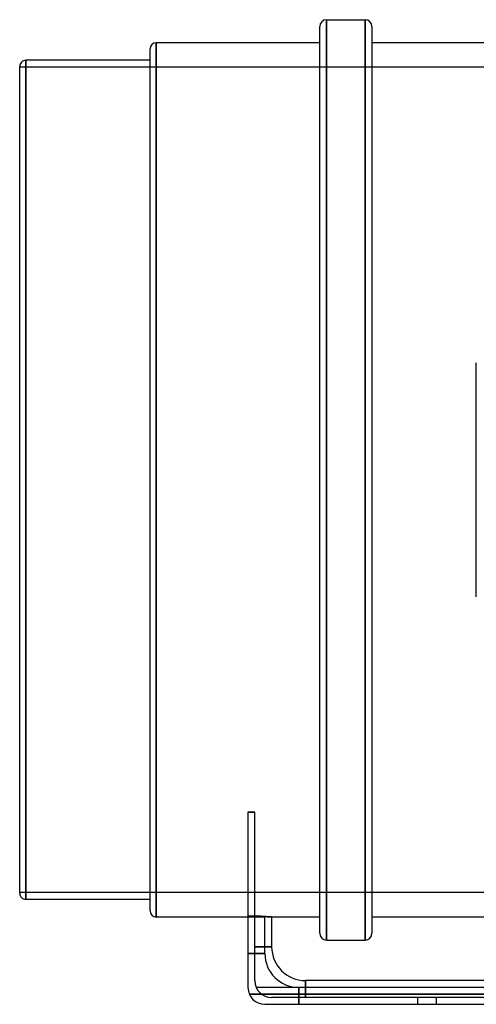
# Model space of a CAD drawing. Header units: millimetres. Extents: x -193 to 193, y -155 to 136.
# Tile 1 of 2: x -193 to -58, y -155 to 136. Entities that reach past the tile are written whole.
import ezdxf

# ---------------------------------------------------------------- set-up
doc = ezdxf.new("R2010")
doc.units = ezdxf.units.MM
doc.layers.add('HIDDEN', color=7, linetype='Continuous')
doc.layers.add('THICK', color=7, linetype='Continuous')

msp = doc.modelspace()

# ---------------------------------------------------------------- linework, layer by layer
at = {"layer": 'HIDDEN'}
for p, q in [((-102.22, 136), (-102.22, 0)), ((-90.78, 136), (-90.78, 0)), ((-152.6, 0), (-152.6, 129.2)), ((-191.2, 0), (-191.2, 124)), ((86.35, 122), (-193, 122)), ((-102.22, 0), (-102.22, -136)), ((-90.78, 0), (-90.78, -136)), ((-191.2, -124), (-191.2, 0)), ((-152.6, -129.2), (-152.6, 0)), ((-57.9, -34.6), (-57.9, -34.6)), ((-123.45, -98.17), (-125.45, -98.17)), ((86.35, -122), (-193, -122)), ((-124.95, -128.93), (-125.45, -128.91)), ((-125.45, -128.91), (-124.95, -128.93)), ((-120.45, -129.2), (-125.45, -129.2)), ((-124.47, -128.95), (-124.95, -128.93)), ((-124.95, -128.93), (-124.47, -128.95)), ((-124.02, -128.97), (-124.47, -128.95)), ((-124.47, -128.95), (-124.02, -128.97)), ((-123.59, -128.99), (-124.02, -128.97)), ((-124.02, -128.97), (-123.59, -128.99)), ((-123.19, -129.02), (-123.59, -128.99)), ((-123.59, -128.99), (-123.19, -129.02)), ((-122.95, -128.93), (-123.45, -128.91)), ((-122.81, -129.04), (-123.19, -129.02)), ((-123.19, -129.02), (-122.81, -129.04)), ((-122.47, -128.95), (-122.95, -128.93)), ((-122.45, -129.06), (-122.81, -129.04)), ((-122.81, -129.04), (-122.45, -129.06)), ((-122.02, -128.97), (-122.47, -128.95)), ((-122.12, -129.08), (-122.45, -129.06)), ((-122.45, -129.06), (-122.12, -129.08)), ((-121.81, -129.1), (-122.12, -129.08)), ((-122.12, -129.08), (-121.81, -129.1)), ((-121.59, -128.99), (-122.02, -128.97)), ((-121.52, -129.12), (-121.81, -129.1)), ((-121.81, -129.1), (-121.52, -129.12)), ((-121.19, -129.02), (-121.59, -128.99)), ((-121.27, -129.14), (-121.52, -129.12)), ((-121.52, -129.12), (-121.27, -129.14)), ((-121.05, -129.15), (-121.27, -129.14)), ((-121.27, -129.14), (-121.05, -129.15)), ((-120.81, -129.04), (-121.19, -129.02)), ((-120.87, -129.17), (-121.05, -129.15)), ((-121.05, -129.15), (-120.87, -129.17)), ((-120.72, -129.18), (-120.87, -129.17)), ((-120.87, -129.17), (-120.72, -129.18)), ((-120.45, -129.06), (-120.81, -129.04)), ((-120.6, -129.19), (-120.72, -129.18)), ((-120.72, -129.18), (-120.6, -129.19)), ((-120.51, -129.19), (-120.6, -129.19)), ((-120.6, -129.19), (-120.51, -129.19)), ((-120.47, -129.2), (-120.51, -129.19)), ((-120.51, -129.19), (-120.47, -129.2)), ((-120.45, -129.2), (-120.47, -129.2)), ((-120.47, -129.2), (-120.45, -129.2)), ((-120.12, -129.08), (-120.45, -129.06)), ((-120.45, -140), (-120.45, -129.2)), ((-119.81, -129.1), (-120.12, -129.08)), ((-119.52, -129.12), (-119.81, -129.1)), ((-119.27, -129.14), (-119.52, -129.12)), ((-119.05, -129.15), (-119.27, -129.14)), ((-118.87, -129.17), (-119.05, -129.15)), ((-118.72, -129.18), (-118.87, -129.17)), ((-118.6, -129.19), (-118.72, -129.18)), ((-118.51, -129.19), (-118.6, -129.19)), ((-118.47, -129.2), (-118.51, -129.19)), ((-118.45, -129.2), (-118.47, -129.2)), ((-118.45, -138), (-123.45, -138)), ((-125.45, -140), (-120.45, -140)), ((-120.45, -140), (-125.45, -140)), ((-123.45, -148), (-123.45, -148)), ((-123.45, -148), (-123.45, -148)), ((-108.45, -153), (-108.45, -148)), ((-125.45, -150), (-125.45, -150)), ((-125.45, -150), (-125.45, -150)), ((-110.45, -150), (-110.45, -155)), ((-110.45, -155), (-110.45, -150)), ((110.45, -150), (-110.45, -150)), ((-108.45, -150), (-108.45, -153)), ((-125.03, -152), (125.03, -152)), ((125.03, -152), (-125.03, -152)), ((-118.45, -153), (-118.45, -153)), ((-118.45, -153), (-118.45, -153)), ((-118.45, -153), (-118.45, -153)), ((-118.45, -153), (-118.45, -153)), ((-75.25, -155), (-75.25, -153)), ((-75.25, -155), (-75.25, -153)), ((-69.75, -153), (-69.75, -155)), ((-69.75, -153), (-69.75, -155)), ((-120.45, -155), (-120.45, -155)), ((-120.45, -155), (-120.45, -155)), ((-120.45, -155), (-120.45, -155)), ((-120.45, -155), (-120.45, -155))]:
    msp.add_line(p, q, dxfattribs=at)
msp.add_arc((-110.45, -140), 10, 180, 270, dxfattribs=at)
at = {"layer": 'THICK'}
for p, q in [((-104.22, 0), (-104.22, 134)), ((-102.22, 0), (-102.22, 136)), ((-102.22, 136), (-90.78, 136)), ((-90.78, 0), (-90.78, 136)), ((-88.78, 134), (-88.78, 0)), ((-152.6, 129.2), (-152.6, 0)), ((-104.22, 129.2), (-152.6, 129.2)), ((88.78, 129.2), (-88.78, 129.2)), ((-154.4, 0), (-154.4, 127.4)), ((-191.2, 124), (-191.2, 0)), ((-154.4, 124), (-191.2, 124)), ((-193, 0), (-193, 122.2)), ((-57.9, -34.6), (-57.9, 34.6)), ((-191.2, 0), (-191.2, -124)), ((-152.6, 0), (-152.6, -129.2)), ((-88.78, 0), (-88.78, -134)), ((-193, -122.2), (-193, 0)), ((-154.4, -127.4), (-154.4, 0)), ((-104.22, -134), (-104.22, 0)), ((-102.22, -136), (-102.22, 0)), ((-90.78, -136), (-90.78, 0)), ((-125.45, -98.17), (-123.45, -98.17)), ((-125.45, -98.17), (-125.45, -150)), ((-123.45, -148), (-123.45, -98.17)), ((-154.4, -124), (-191.2, -124)), ((-125.45, -129.2), (-152.6, -129.2)), ((-123.45, -128.91), (-122.95, -128.93)), ((-122.95, -128.93), (-122.47, -128.95)), ((-122.47, -128.95), (-122.02, -128.97)), ((-122.02, -128.97), (-121.59, -128.99)), ((-121.59, -128.99), (-121.19, -129.02)), ((-121.19, -129.02), (-120.81, -129.04)), ((-120.81, -129.04), (-120.45, -129.06)), ((-120.45, -129.06), (-120.12, -129.08)), ((-120.12, -129.08), (-119.81, -129.1)), ((-119.81, -129.1), (-119.52, -129.12)), ((-119.52, -129.12), (-119.27, -129.14)), ((-119.27, -129.14), (-119.05, -129.15)), ((-119.05, -129.15), (-118.87, -129.17)), ((-118.87, -129.17), (-118.72, -129.18)), ((-118.72, -129.18), (-118.6, -129.19)), ((-118.6, -129.19), (-118.51, -129.19)), ((-118.51, -129.19), (-118.47, -129.2)), ((-118.47, -129.2), (-118.45, -129.2)), ((-118.45, -129.2), (-118.45, -138)), ((-104.22, -129.2), (-118.45, -129.2)), ((88.78, -129.2), (-88.78, -129.2)), ((-102.22, -136), (-90.78, -136)), ((-123.45, -138), (-118.45, -138)), ((-108.45, -148), (-108.45, -150)), ((108.45, -148), (-108.45, -148)), ((123.03, -150), (-123.03, -150)), ((118.45, -153), (-118.45, -153)), ((-120.45, -155), (120.45, -155))]:
    msp.add_line(p, q, dxfattribs=at)
for centre, radius, start, end in [((-102.22, 134), 2, 90, 180), ((-90.78, 134), 2, 0, 90), ((-152.6, 127.4), 1.8, 90.0002, 180), ((-191.2, 122.2), 1.8, 89.9999, 180.0001), ((-191.2, -122.2), 1.8, 179.9999, 270.0001), ((-152.6, -127.4), 1.8, 180, 269.9998), ((-102.22, -134), 2, 180, 270), ((-90.78, -134), 2, 270, 0), ((-108.45, -138), 10, 180, 270), ((-118.45, -148), 5, 180, 270), ((-120.45, -150), 5, 180, 270)]:
    msp.add_arc(centre, radius, start, end, dxfattribs=at)

doc.saveas('drawing.dxf')
